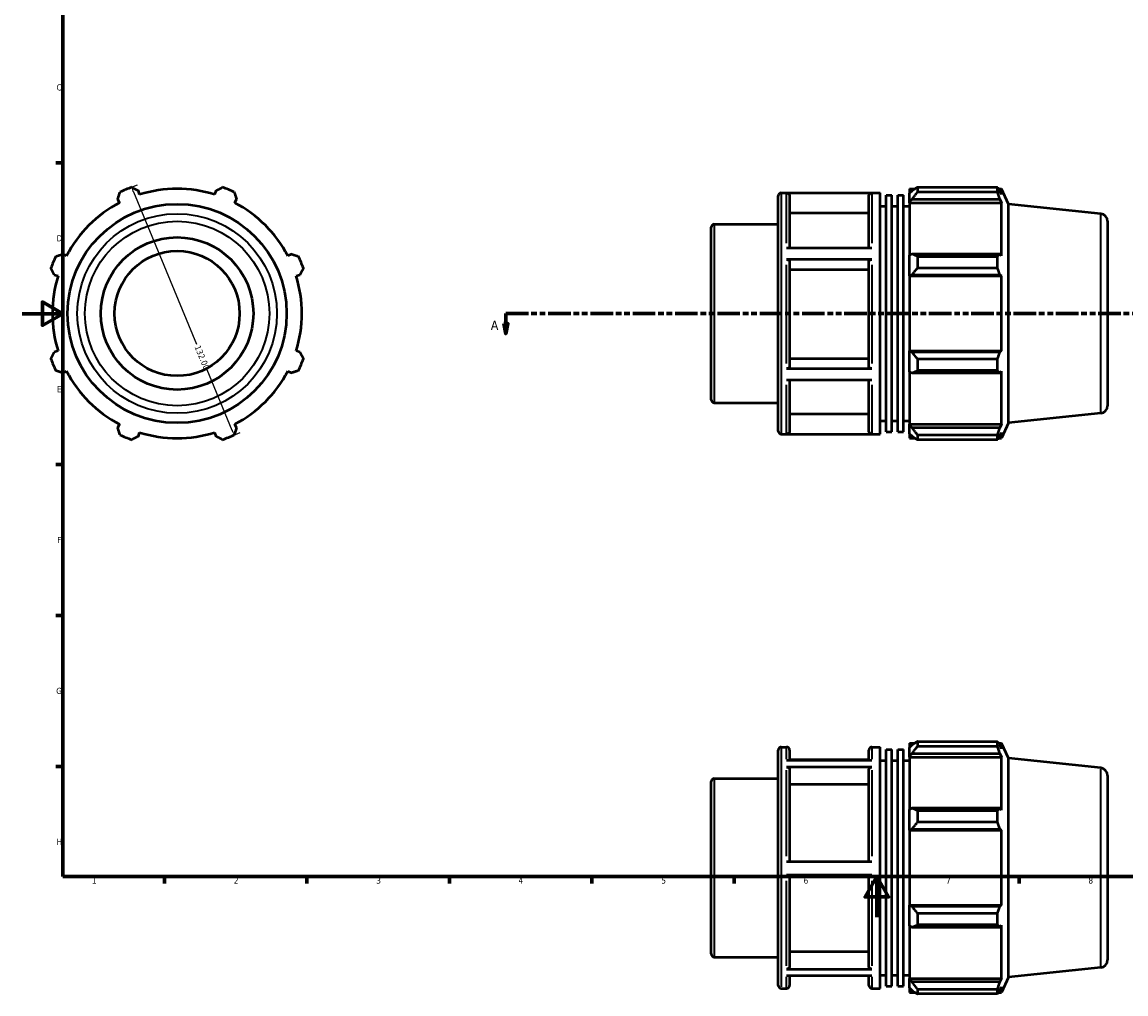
# Model space of a CAD drawing. Header units: millimetres. Extents: x 0 to 905, y -38 to 919.
# Tile 1 of 4: x 0 to 543, y -38 to 441. Entities that reach past the tile are written whole.
import ezdxf

# ---------------------------------------------------------------- set-up
doc = ezdxf.new("R2010")
doc.units = ezdxf.units.MM
doc.linetypes.add('DOUBLE_DASH_CHAIN', pattern=[1.2403, 0.6614, -0.0827, 0.1654, -0.0827, 0.1654, -0.0827])
for name, color, linetype, lineweight in [('Border (ANSI)', 7, 'Continuous', 70), ('Dimension (ANSI)', 7, 'Continuous', 25), ('Section Line (ANSI)', 7, 'DOUBLE_DASH_CHAIN', 70), ('Visible (ANSI)', 7, 'Continuous', 50), ('Visible Narrow (ANSI)', 7, 'Continuous', 35)]:
    doc.layers.add(name, color=color, linetype=linetype, lineweight=lineweight)
doc.styles.add('Label Text (ANSI)', font='tahoma.ttf')
doc.styles.add('Note Text (ANSI)', font='tahoma.ttf')
doc.dimstyles.new('Default - mm (ANSI)', dxfattribs={"dimtxt": 3.048, "dimasz": 2.5, "dimexe": 3.175, "dimexo": 1.6002, "dimgap": 0.8, "dimtad": 0, "dimtoh": 1, "dimrnd": 1e-08, "dimzin": 4, "dimdsep": 46, "dimtxsty": 'Note Text (ANSI)', "dimcen": 0.09, "dimdle": 10, "dimclrd": 256, "dimclre": 256, "dimclrt": 256, "dimadec": 1, "dimazin": 1, "dimtfac": 1, "dimtofl": 0, "dimtmove": 0, "dimatfit": 3, "dimfxl": 1, "dimtolj": 1, "dimtzin": 4, "dimlwd": -1, "dimlwe": -1, "dimarcsym": 0})

# ---------------------------------------------------------------- blocks, each defined once
blk = doc.blocks.new('Borders Default Border')
at = {"layer": 'Border (ANSI)'}
for p, q in [((20, 371.25), (16.55, 371.25)), ((20, 222.75), (16.55, 222.75)), ((20, 148.5), (16.55, 148.5)), ((20, 74.25), (16.55, 74.25)), ((70.08, 20), (70.08, 16.55)), ((140.17, 20), (140.17, 16.55)), ((210.25, 20), (210.25, 16.55)), ((280.33, 20), (280.33, 16.55)), ((350.42, 20), (350.42, 16.55)), ((490.58, 20), (490.58, 16.55))]:
    blk.add_line(p, q, dxfattribs=at)
at = {"layer": 'Border (ANSI)', "flags": 128}
for points in [[(20, 20), (20, 574), (821, 574), (821, 20), (20, 20)], [(0, 297), (20, 297), (10, 302.77), (10, 291.23), (20, 297)], [(420.5, 0), (420.5, 20), (414.73, 10), (426.27, 10), (420.5, 20)]]:
    blk.add_lwpolyline(points, dxfattribs=at)
at = {"layer": 'Border (ANSI)', "char_height": 3.05, "attachment_point": 7, "style": 'Note Text (ANSI)'}
for s, insert in [('C', (16.95, 406.8)), ('D', (16.96, 332.6)), ('E', (17.21, 258.35)), ('F', (17.29, 184.1)), ('G', (16.81, 109.79)), ('H', (16.97, 35.6)), ('1', (34.35, 16.55)), ('2', (104.2, 16.55)), ('3', (174.26, 16.49)), ('4', (244.23, 16.55)), ('5', (314.48, 16.49)), ('6', (384.49, 16.49)), ('7', (454.6, 16.55)), ('8', (524.63, 16.48))]:
    blk.add_mtext(s, dxfattribs=dict(at, insert=insert))
blk = doc.blocks.new('2dTransSection0')
at = {"layer": 'Section Line (ANSI)', "linetype": 'DOUBLE_DASH_CHAIN', "ltscale": 16.783997}
blk.add_line((238, 297.11), (686.37, 297.11), dxfattribs=at)
at = {"layer": 'Section Line (ANSI)', "linetype": 'Continuous'}
for p, q in [((238, 297.11), (249.21, 297.11)), ((238, 297.11), (238, 292.11)), ((675.16, 297.11), (686.37, 297.11)), ((686.37, 297.11), (686.37, 292.11)), ((237, 292.11), (238, 287.11)), ((239, 292.11), (237, 292.11)), ((238, 292.11), (238, 287.11)), ((238, 287.11), (239, 292.11)), ((685.37, 292.11), (686.37, 287.11)), ((687.37, 292.11), (685.37, 292.11)), ((686.37, 292.11), (686.37, 287.11)), ((686.37, 287.11), (687.37, 292.11))]:
    blk.add_line(p, q, dxfattribs=at)
at = {"layer": 'Section Line (ANSI)', "linetype": 'Continuous', "flags": 128}
for points in [[(237, 292.11), (238, 287.11), (239, 292.11), (237, 292.11)], [(685.37, 292.11), (686.37, 287.11), (687.37, 292.11), (685.37, 292.11)]]:
    blk.add_lwpolyline(points, dxfattribs=at)
at = {"layer": 'Section Line (ANSI)'}
for points in [[(237, 292.11), (238, 287.11), (239, 292.11), (237, 292.11)], [(685.37, 292.11), (686.37, 287.11), (687.37, 292.11), (685.37, 292.11)]]:
    blk.add_solid(points, dxfattribs=at)
at = {"layer": 'Section Line (ANSI)', "char_height": 4.57, "attachment_point": 7, "style": 'Label Text (ANSI)'}
for insert in [(230.63, 289.04), (689.84, 289.04)]:
    blk.add_mtext('A', dxfattribs=dict(at, insert=insert))
blk = doc.blocks.new('*D10')
at = {"layer": 'Defpoints', "color": 0, "transparency": 16777216}
for p in [(51.02, 358.08), (101.54, 236.13), (104.32, 237.28)]:
    blk.add_point(p, dxfattribs=at)
at = {"layer": 'Dimension (ANSI)', "transparency": 16777216}
for p, q in [((52.5, 358.7), (56.74, 360.45)), ((54.76, 356.93), (85.82, 281.94)), ((103.36, 239.59), (91.05, 269.31)), ((103.02, 236.74), (107.25, 238.5))]:
    blk.add_line(p, q, dxfattribs=at)
for points in [[(55.14, 357.09), (54.38, 356.77), (53.8, 359.24)], [(103.75, 239.75), (102.98, 239.43), (104.32, 237.28)]]:
    blk.add_solid(points, dxfattribs=at)
at = {"layer": 'Dimension (ANSI)', "transparency": 16777216, "insert": (87.59, 281.81), "char_height": 3.048, "attachment_point": 1, "rotation": 292.5, "style": 'Note Text (ANSI)'}
blk.add_mtext('\\A1;132.00', dxfattribs=at)

msp = doc.modelspace()

# ---------------------------------------------------------------- linework, layer by layer
at = {"layer": 'Visible (ANSI)'}
for p, q in [((436.531, 358.488), (436.531, 356.277)), ((436.531, 358.488), (439.341, 358.488)), ((440.491, 359.209), (440.491, 356.823)), ((440.491, 359.209), (479.882, 359.209)), ((479.882, 356.823), (479.882, 359.209)), ((480.394, 358.488), (481.939, 358.488)), ((485.281, 350.982), (481.939, 358.488)), ((481.939, 355.647), (481.939, 358.488)), ((47.024, 353.309), (47.938, 351.553)), ((57.823, 355.647), (57.228, 357.536)), ((95.333, 357.536), (94.738, 355.647)), ((104.623, 351.553), (105.537, 353.309)), ((372.031, 239.208), (372.031, 355.008)), ((373.531, 356.508), (422.174, 356.508)), ((418.103, 356.398), (376.103, 356.398)), ((377.603, 354.895), (377.603, 329.359)), ((416.603, 329.359), (416.603, 354.895)), ((422.174, 237.708), (422.174, 356.508)), ((425.046, 238.896), (425.046, 355.32)), ((425.046, 355.32), (427.917, 355.32)), ((427.917, 238.896), (427.917, 355.32)), ((430.788, 238.896), (430.788, 355.32)), ((430.788, 355.32), (433.66, 355.32)), ((433.66, 238.896), (433.66, 355.32)), ((437.851, 357.536), (436.531, 356.277)), ((436.531, 352.138), (436.531, 356.277)), ((436.531, 352.138), (437.851, 353.309)), ((437.851, 353.309), (481.058, 353.309)), ((479.882, 356.823), (440.491, 356.823)), ((481.939, 355.647), (481.058, 357.536)), ((481.058, 353.309), (481.939, 351.553)), ((422.174, 349.908), (425.046, 349.908)), ((427.917, 349.908), (430.788, 349.908)), ((433.66, 349.908), (436.531, 349.908)), ((436.531, 351.553), (436.531, 352.138)), ((436.531, 351.553), (436.531, 325.755)), ((436.531, 351.553), (481.939, 351.553)), ((481.939, 325.45), (481.939, 351.553)), ((485.281, 243.234), (485.281, 350.982)), ((530.673, 346.211), (485.281, 350.982)), ((416.603, 346.476), (377.603, 346.476)), ((534.031, 342.482), (534.031, 251.735)), ((339.031, 254.666), (339.031, 339.55)), ((340.531, 341.05), (372.031, 341.05)), ((21.836, 325.45), (20.08, 326.365)), ((132.482, 326.365), (130.725, 325.45)), ((376.103, 329.359), (418.103, 329.359)), ((437.851, 326.365), (436.531, 325.755)), ((481.058, 326.365), (437.851, 326.365)), ((481.939, 325.45), (481.058, 326.365)), ((418.103, 323.626), (376.103, 323.626)), ((377.603, 322.875), (377.603, 270.785)), ((416.603, 270.785), (416.603, 322.875)), ((436.531, 315.764), (436.531, 325.755)), ((440.491, 325.218), (440.491, 319.456)), ((440.491, 325.218), (479.882, 325.218)), ((479.882, 319.456), (479.882, 325.218)), ((15.853, 316.161), (17.741, 315.565)), ((134.82, 315.565), (136.708, 316.161)), ((416.603, 318.665), (377.603, 318.665)), ((436.531, 315.764), (437.851, 316.161)), ((436.531, 315.565), (436.531, 315.764)), ((436.531, 315.565), (436.531, 278.651)), ((436.531, 315.565), (481.939, 315.565)), ((437.851, 316.161), (481.058, 316.161)), ((479.882, 319.456), (440.491, 319.456)), ((481.058, 316.161), (481.939, 315.565)), ((481.939, 278.651), (481.939, 315.565)), ((17.741, 278.651), (15.853, 278.055)), ((136.708, 278.055), (134.82, 278.651)), ((436.531, 278.452), (436.531, 278.651)), ((436.531, 278.651), (481.939, 278.651)), ((437.851, 278.055), (436.531, 278.452)), ((436.531, 268.461), (436.531, 278.452)), ((481.058, 278.055), (437.851, 278.055)), ((481.939, 278.651), (481.058, 278.055)), ((377.603, 274.992), (416.603, 274.992)), ((440.491, 274.76), (440.491, 268.998)), ((440.491, 274.76), (479.882, 274.76)), ((479.882, 268.998), (479.882, 274.76)), ((20.08, 267.852), (21.836, 268.766)), ((130.725, 268.766), (132.482, 267.852)), ((376.103, 270.034), (418.103, 270.034)), ((436.531, 268.461), (437.851, 267.852)), ((436.531, 268.461), (436.531, 242.663)), ((437.851, 267.852), (481.058, 267.852)), ((479.882, 268.998), (440.491, 268.998)), ((481.058, 267.852), (481.939, 268.766)), ((481.939, 242.663), (481.939, 268.766)), ((418.103, 264.336), (376.103, 264.336)), ((377.603, 264.336), (377.603, 239.285)), ((416.603, 239.285), (416.603, 264.336)), ((340.531, 253.166), (372.031, 253.166)), ((377.603, 247.698), (416.603, 247.698)), ((530.673, 248.005), (485.281, 243.234)), ((47.938, 242.663), (47.024, 240.907)), ((105.537, 240.907), (104.623, 242.663)), ((422.174, 244.308), (425.046, 244.308)), ((427.917, 244.308), (430.788, 244.308)), ((433.66, 244.308), (436.531, 244.308)), ((436.531, 242.078), (436.531, 242.663)), ((436.531, 242.663), (481.939, 242.663)), ((436.531, 237.94), (436.531, 242.078)), ((437.851, 240.907), (436.531, 242.078)), ((481.058, 240.907), (437.851, 240.907)), ((481.939, 242.663), (481.058, 240.907)), ((485.281, 243.234), (481.939, 235.728)), ((57.228, 236.681), (57.823, 238.569)), ((94.738, 238.569), (95.333, 236.681)), ((373.531, 237.708), (422.174, 237.708)), ((376.103, 237.783), (418.103, 237.783)), ((425.046, 238.896), (427.917, 238.896)), ((430.788, 238.896), (433.66, 238.896)), ((436.531, 237.94), (437.851, 236.681)), ((436.531, 237.94), (436.531, 235.728)), ((436.531, 235.728), (439.341, 235.728)), ((440.491, 237.393), (440.491, 235.007)), ((440.491, 237.393), (479.882, 237.393)), ((479.882, 235.007), (440.491, 235.007)), ((479.882, 235.007), (479.882, 237.393)), ((480.394, 235.728), (481.939, 235.728)), ((481.058, 236.681), (481.939, 238.569)), ((481.939, 235.728), (481.939, 238.569)), ((372.031, -33.552), (372.031, 82.248)), ((373.531, 83.748), (376.103, 83.748)), ((377.603, 82.248), (377.603, 77.219)), ((416.603, 77.219), (416.603, 82.248)), ((418.103, 83.748), (422.174, 83.748)), ((422.174, -35.052), (422.174, 83.748)), ((425.046, -33.864), (425.046, 82.56)), ((425.046, 82.56), (427.917, 82.56)), ((427.917, -33.864), (427.917, 82.56)), ((430.788, -33.864), (430.788, 82.56)), ((430.788, 82.56), (433.66, 82.56)), ((433.66, -33.864), (433.66, 82.56)), ((436.531, 85.728), (436.531, 83.517)), ((436.531, 85.728), (439.341, 85.728)), ((437.851, 84.776), (436.531, 83.517)), ((436.531, 79.378), (436.531, 83.517)), ((440.491, 86.449), (440.491, 84.063)), ((440.491, 86.449), (479.882, 86.449)), ((479.882, 84.063), (440.491, 84.063)), ((479.882, 84.063), (479.882, 86.449)), ((480.394, 85.728), (481.939, 85.728)), ((481.939, 82.887), (481.058, 84.776)), ((485.281, 78.222), (481.939, 85.728)), ((481.939, 82.887), (481.939, 85.728)), ((376.103, 77.219), (418.103, 77.219)), ((416.603, 77.5), (377.603, 77.5)), ((422.174, 77.148), (425.046, 77.148)), ((427.917, 77.148), (430.788, 77.148)), ((433.66, 77.148), (436.531, 77.148)), ((436.531, 79.378), (437.851, 80.549)), ((436.531, 78.793), (436.531, 79.378)), ((436.531, 78.793), (436.531, 52.995)), ((436.531, 78.793), (481.939, 78.793)), ((437.851, 80.549), (481.058, 80.549)), ((481.058, 80.549), (481.939, 78.793)), ((481.939, 52.69), (481.939, 78.793)), ((485.281, -29.526), (485.281, 78.222)), ((530.673, 73.451), (485.281, 78.222)), ((418.103, 73.889), (376.103, 73.889)), ((377.603, 72.588), (377.603, 27.337)), ((416.603, 27.337), (416.603, 72.588)), ((339.031, -18.094), (339.031, 66.79)), ((340.531, 68.29), (372.031, 68.29)), ((416.603, 65.297), (377.603, 65.297)), ((534.031, 69.722), (534.031, -21.025)), ((437.851, 53.604), (436.531, 52.995)), ((436.531, 43.004), (436.531, 52.995)), ((481.058, 53.604), (437.851, 53.604)), ((440.491, 52.458), (440.491, 46.696)), ((440.491, 52.458), (479.882, 52.458)), ((479.882, 46.696), (479.882, 52.458)), ((481.939, 52.69), (481.058, 53.604)), ((479.882, 46.696), (440.491, 46.696)), ((436.531, 43.004), (437.851, 43.401)), ((436.531, 42.805), (436.531, 43.004)), ((436.531, 42.805), (436.531, 5.891)), ((436.531, 42.805), (481.939, 42.805)), ((437.851, 43.401), (481.058, 43.401)), ((481.058, 43.401), (481.939, 42.805)), ((481.939, 5.891), (481.939, 42.805)), ((376.103, 27.337), (418.103, 27.337)), ((418.103, 20.737), (376.103, 20.737)), ((377.603, 20.737), (377.603, -24.233)), ((416.603, -24.233), (416.603, 20.737)), ((436.531, 5.692), (436.531, 5.891)), ((436.531, 5.891), (481.939, 5.891)), ((436.531, -4.299), (436.531, 5.692)), ((437.851, 5.295), (436.531, 5.692)), ((481.939, 5.891), (481.058, 5.295)), ((481.058, 5.295), (437.851, 5.295)), ((440.491, 2), (440.491, -3.762)), ((440.491, 2), (479.882, 2)), ((479.882, -3.762), (479.882, 2)), ((436.531, -4.299), (436.531, -30.097)), ((436.531, -4.299), (437.851, -4.908)), ((437.851, -4.908), (481.058, -4.908)), ((479.882, -3.762), (440.491, -3.762)), ((481.058, -4.908), (481.939, -3.994)), ((481.939, -30.097), (481.939, -3.994)), ((340.531, -19.594), (372.031, -19.594)), ((377.603, -16.947), (416.603, -16.947)), ((376.103, -25.534), (418.103, -25.534)), ((530.673, -24.755), (485.281, -29.526)), ((418.103, -28.804), (376.103, -28.804)), ((377.603, -28.804), (377.603, -33.552)), ((416.603, -33.552), (416.603, -28.804)), ((422.174, -28.452), (425.046, -28.452)), ((427.917, -28.452), (430.788, -28.452)), ((433.66, -28.452), (436.531, -28.452)), ((436.531, -30.682), (436.531, -30.097)), ((436.531, -30.097), (481.939, -30.097)), ((436.531, -34.821), (436.531, -30.682)), ((437.851, -31.853), (436.531, -30.682)), ((481.058, -31.853), (437.851, -31.853)), ((481.939, -30.097), (481.058, -31.853)), ((485.281, -29.526), (481.939, -37.032)), ((373.531, -35.052), (376.103, -35.052)), ((418.103, -35.052), (422.174, -35.052)), ((425.046, -33.864), (427.917, -33.864)), ((430.788, -33.864), (433.66, -33.864)), ((436.531, -34.821), (436.531, -37.032)), ((436.531, -34.821), (437.851, -36.079)), ((436.531, -37.032), (439.341, -37.032)), ((440.491, -35.367), (440.491, -37.753)), ((440.491, -35.367), (479.882, -35.367)), ((479.882, -37.753), (440.491, -37.753)), ((479.882, -37.753), (479.882, -35.367)), ((480.394, -37.032), (481.939, -37.032)), ((481.058, -36.079), (481.939, -34.191)), ((481.939, -37.032), (481.939, -34.191))]:
    msp.add_line(p, q, dxfattribs=at)
for radius in [53.874, 37.5, 30.759]:
    msp.add_circle((76.281, 297.108), radius, dxfattribs=at)
for centre, radius, start, end in [((76.281, 297.108), 66, 109.79198, 115.20802), ((76.281, 297.108), 61.38, 72.5, 107.5), ((76.281, 297.108), 66, 64.79198, 70.20802), ((373.531, 355.008), 1.5, 90, 180), ((76.281, 297.108), 61.38, 117.5, 152.5), ((76.281, 297.108), 61.38, 27.5, 62.5), ((530.281, 342.482), 3.75, 0, 84), ((340.531, 339.55), 1.5, 90, 180), ((76.281, 297.108), 66, 154.79198, 160.20802), ((76.281, 297.108), 66, 19.79198, 25.20802), ((76.281, 297.108), 61.38, 162.5, 197.5), ((76.281, 297.108), 61.38, 342.5, 17.5), ((76.281, 297.108), 66, 199.79198, 205.20802), ((76.281, 297.108), 66, 334.79198, 340.20802), ((76.281, 297.108), 61.38, 207.5, 242.5), ((76.281, 297.108), 61.38, 297.5, 332.5), ((340.531, 254.666), 1.5, 180, 270), ((530.281, 251.735), 3.75, 276, 0), ((373.531, 239.208), 1.5, 180, 270), ((76.281, 297.108), 66, 244.79198, 250.20802), ((76.281, 297.108), 61.38, 252.5, 287.5), ((76.281, 297.108), 66, 289.79198, 295.20802), ((373.531, 82.248), 1.5, 90, 180), ((376.103, 82.248), 1.5, 0, 90), ((418.103, 82.248), 1.5, 90, 180), ((530.281, 69.722), 3.75, 0, 84), ((340.531, 66.79), 1.5, 90, 180), ((340.531, -18.094), 1.5, 180, 270), ((530.281, -21.025), 3.75, 276, 0), ((373.531, -33.552), 1.5, 180, 270), ((376.103, -33.552), 1.5, 270, 0), ((418.103, -33.552), 1.5, 180, 270)]:
    msp.add_arc(centre, radius, start, end, dxfattribs=at)
for points, weights in [([(53.933, 359.209), (55.614, 358.355), (57.228, 357.536)], [1, 1.00226042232, 1.00370593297]), ([(95.333, 357.536), (96.947, 358.355), (98.629, 359.209)], [1.00370593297, 1.00226042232, 1]), ([(440.491, 359.209), (439.118, 358.355), (437.851, 357.536)], [1.01261941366, 1.0091103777, 1.00479259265]), ([(479.882, 359.209), (480.494, 358.355), (481.058, 357.536)], [1, 1.00226042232, 1.00370593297]), ([(47.024, 353.309), (47.586, 355.03), (48.171, 356.823)], [1.00370593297, 1.00226042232, 1]), ([(104.39, 356.823), (104.975, 355.03), (105.537, 353.309)], [1, 1.00226042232, 1.00370593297]), ([(437.851, 353.309), (439.118, 355.03), (440.491, 356.823)], [1.00479259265, 1.0091103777, 1.01261941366]), ([(481.058, 353.309), (480.494, 355.03), (479.882, 356.823)], [1.00370593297, 1.00226042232, 1]), ([(16.566, 325.218), (18.359, 325.803), (20.08, 326.365)], [1, 1.00226042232, 1.00370593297]), ([(132.482, 326.365), (134.203, 325.803), (135.995, 325.218)], [1.00370593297, 1.00226042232, 1]), ([(440.491, 325.218), (439.118, 325.803), (437.851, 326.365)], [1.01261941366, 1.0091103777, 1.00479259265]), ([(479.882, 325.218), (480.494, 325.803), (481.058, 326.365)], [1, 1.00226042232, 1.00370593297]), ([(15.853, 316.161), (15.033, 317.775), (14.179, 319.456)], [1.00370593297, 1.00226042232, 1]), ([(138.382, 319.456), (137.528, 317.775), (136.708, 316.161)], [1, 1.00226042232, 1.00370593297]), ([(437.851, 316.161), (439.118, 317.775), (440.491, 319.456)], [1.00479259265, 1.0091103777, 1.01261941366]), ([(481.058, 316.161), (480.494, 317.775), (479.882, 319.456)], [1.00370593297, 1.00226042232, 1]), ([(14.179, 274.76), (15.033, 276.441), (15.853, 278.055)], [1, 1.00226042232, 1.00370593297]), ([(136.708, 278.055), (137.528, 276.441), (138.382, 274.76)], [1.00370593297, 1.00226042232, 1]), ([(440.491, 274.76), (439.118, 276.441), (437.851, 278.055)], [1.01261941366, 1.0091103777, 1.00479259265]), ([(479.882, 274.76), (480.494, 276.441), (481.058, 278.055)], [1, 1.00226042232, 1.00370593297]), ([(20.08, 267.852), (18.359, 268.413), (16.566, 268.998)], [1.00370593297, 1.00226042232, 1]), ([(135.995, 268.998), (134.203, 268.413), (132.482, 267.852)], [1, 1.00226042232, 1.00370593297]), ([(437.851, 267.852), (439.118, 268.413), (440.491, 268.998)], [1.00479259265, 1.0091103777, 1.01261941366]), ([(481.058, 267.852), (480.494, 268.413), (479.882, 268.998)], [1.00370593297, 1.00226042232, 1]), ([(48.171, 237.393), (47.586, 239.186), (47.024, 240.907)], [1, 1.00226042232, 1.00370593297]), ([(105.537, 240.907), (104.975, 239.186), (104.39, 237.393)], [1.00370593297, 1.00226042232, 1]), ([(440.491, 237.393), (439.118, 239.186), (437.851, 240.907)], [1.01261941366, 1.0091103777, 1.00479259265]), ([(479.882, 237.393), (480.494, 239.186), (481.058, 240.907)], [1, 1.00226042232, 1.00370593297]), ([(57.228, 236.681), (55.614, 235.861), (53.933, 235.007)], [1.00370593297, 1.00226042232, 1]), ([(98.629, 235.007), (96.947, 235.861), (95.333, 236.681)], [1, 1.00226042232, 1.00370593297]), ([(437.851, 236.681), (439.118, 235.861), (440.491, 235.007)], [1.00479259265, 1.0091103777, 1.01261941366]), ([(481.058, 236.681), (480.494, 235.861), (479.882, 235.007)], [1.00370593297, 1.00226042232, 1]), ([(440.491, 86.449), (439.118, 85.595), (437.851, 84.776)], [1.01261941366, 1.0091103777, 1.00479259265]), ([(437.851, 80.549), (439.118, 82.27), (440.491, 84.063)], [1.00479259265, 1.0091103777, 1.01261941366]), ([(479.882, 86.449), (480.494, 85.595), (481.058, 84.776)], [1, 1.00226042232, 1.00370593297]), ([(481.058, 80.549), (480.494, 82.27), (479.882, 84.063)], [1.00370593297, 1.00226042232, 1]), ([(440.491, 52.458), (439.118, 53.043), (437.851, 53.604)], [1.01261941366, 1.0091103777, 1.00479259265]), ([(479.882, 52.458), (480.494, 53.043), (481.058, 53.604)], [1, 1.00226042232, 1.00370593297]), ([(437.851, 43.401), (439.118, 45.015), (440.491, 46.696)], [1.00479259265, 1.0091103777, 1.01261941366]), ([(481.058, 43.401), (480.494, 45.015), (479.882, 46.696)], [1.00370593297, 1.00226042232, 1]), ([(440.491, 2), (439.118, 3.681), (437.851, 5.295)], [1.01261941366, 1.0091103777, 1.00479259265]), ([(479.882, 2), (480.494, 3.681), (481.058, 5.295)], [1, 1.00226042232, 1.00370593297]), ([(437.851, -4.908), (439.118, -4.347), (440.491, -3.762)], [1.00479259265, 1.0091103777, 1.01261941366]), ([(481.058, -4.908), (480.494, -4.347), (479.882, -3.762)], [1.00370593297, 1.00226042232, 1]), ([(440.491, -35.367), (439.118, -33.574), (437.851, -31.853)], [1.01261941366, 1.0091103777, 1.00479259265]), ([(479.882, -35.367), (480.494, -33.574), (481.058, -31.853)], [1, 1.00226042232, 1.00370593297]), ([(437.851, -36.079), (439.118, -36.899), (440.491, -37.753)], [1.00479259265, 1.0091103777, 1.01261941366]), ([(481.058, -36.079), (480.494, -36.899), (479.882, -37.753)], [1.00370593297, 1.00226042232, 1])]:
    msp.add_rational_spline(points, weights, degree=2, dxfattribs=at)
for points, knots in [([(376.103, 356.398), (376.288, 356.398), (376.505, 356.355), (376.847, 356.213), (377.032, 356.09), (377.294, 355.827), (377.417, 355.642), (377.559, 355.299), (377.603, 355.081), (377.603, 354.895)], [0, 0, 0, 0, 0.05550275, 0.05550275, 0.11105804, 0.11105804, 0.16667869, 0.16667869, 0.22235638, 0.22235638, 0.22235638, 0.22235638]), ([(416.603, 354.895), (416.603, 355.081), (416.646, 355.299), (416.788, 355.642), (416.911, 355.827), (417.173, 356.09), (417.358, 356.213), (417.7, 356.355), (417.918, 356.398), (418.103, 356.398)], [0.66708829, 0.66708829, 0.66708829, 0.66708829, 0.72276599, 0.72276599, 0.77838664, 0.77838664, 0.83394193, 0.83394193, 0.88944468, 0.88944468, 0.88944468, 0.88944468]), ([(376.103, 323.626), (376.288, 323.626), (376.505, 323.604), (376.847, 323.534), (377.032, 323.472), (377.294, 323.341), (377.417, 323.248), (377.559, 323.077), (377.603, 322.968), (377.603, 322.875)], [0, 0, 0, 0, 0.05550275, 0.05550275, 0.11105804, 0.11105804, 0.16667869, 0.16667869, 0.22235638, 0.22235638, 0.22235638, 0.22235638]), ([(416.603, 322.875), (416.603, 322.968), (416.646, 323.077), (416.788, 323.248), (416.911, 323.341), (417.173, 323.472), (417.358, 323.534), (417.7, 323.604), (417.918, 323.626), (418.103, 323.626)], [0.66708829, 0.66708829, 0.66708829, 0.66708829, 0.72276599, 0.72276599, 0.77838664, 0.77838664, 0.83394193, 0.83394193, 0.88944468, 0.88944468, 0.88944468, 0.88944468]), ([(377.603, 270.785), (377.603, 270.693), (377.559, 270.584), (377.417, 270.412), (377.294, 270.32), (377.032, 270.189), (376.847, 270.127), (376.505, 270.056), (376.288, 270.034), (376.103, 270.034)], [0.66688169, 0.66688169, 0.66688169, 0.66688169, 0.72251474, 0.72251474, 0.77810873, 0.77810873, 0.83365797, 0.83365797, 0.88917123, 0.88917123, 0.88917123, 0.88917123]), ([(418.103, 270.034), (417.918, 270.034), (417.7, 270.056), (417.358, 270.127), (417.173, 270.189), (416.911, 270.32), (416.788, 270.412), (416.646, 270.584), (416.603, 270.693), (416.603, 270.785)], [0, 0, 0, 0, 0.05551326, 0.05551326, 0.1110625, 0.1110625, 0.16665649, 0.16665649, 0.22228953, 0.22228953, 0.22228953, 0.22228953]), ([(377.603, 239.285), (377.603, 239.1), (377.559, 238.882), (377.417, 238.539), (377.294, 238.354), (377.032, 238.092), (376.847, 237.969), (376.505, 237.827), (376.288, 237.783), (376.103, 237.783)], [0.66688169, 0.66688169, 0.66688169, 0.66688169, 0.72251474, 0.72251474, 0.77810873, 0.77810873, 0.83365797, 0.83365797, 0.88917123, 0.88917123, 0.88917123, 0.88917123]), ([(418.103, 237.783), (417.918, 237.783), (417.7, 237.827), (417.358, 237.969), (417.173, 238.092), (416.911, 238.354), (416.788, 238.539), (416.646, 238.882), (416.603, 239.1), (416.603, 239.285)], [0, 0, 0, 0, 0.05551326, 0.05551326, 0.1110625, 0.1110625, 0.16665649, 0.16665649, 0.22228953, 0.22228953, 0.22228953, 0.22228953]), ([(376.103, 73.889), (376.288, 73.889), (376.505, 73.852), (376.847, 73.729), (377.032, 73.622), (377.294, 73.395), (377.417, 73.235), (377.559, 72.938), (377.603, 72.749), (377.603, 72.588)], [0, 0, 0, 0, 0.05550275, 0.05550275, 0.11105804, 0.11105804, 0.16667869, 0.16667869, 0.22235638, 0.22235638, 0.22235638, 0.22235638]), ([(416.603, 72.588), (416.603, 72.749), (416.646, 72.938), (416.788, 73.235), (416.911, 73.395), (417.173, 73.622), (417.358, 73.729), (417.7, 73.852), (417.918, 73.889), (418.103, 73.889)], [0.66708829, 0.66708829, 0.66708829, 0.66708829, 0.72276599, 0.72276599, 0.77838664, 0.77838664, 0.83394193, 0.83394193, 0.88944468, 0.88944468, 0.88944468, 0.88944468]), ([(377.603, -24.233), (377.603, -24.394), (377.559, -24.583), (377.417, -24.88), (377.294, -25.04), (377.032, -25.267), (376.847, -25.374), (376.505, -25.497), (376.288, -25.534), (376.103, -25.534)], [0.66688169, 0.66688169, 0.66688169, 0.66688169, 0.72251474, 0.72251474, 0.77810873, 0.77810873, 0.83365797, 0.83365797, 0.88917123, 0.88917123, 0.88917123, 0.88917123]), ([(418.103, -25.534), (417.918, -25.534), (417.7, -25.497), (417.358, -25.374), (417.173, -25.267), (416.911, -25.04), (416.788, -24.88), (416.646, -24.583), (416.603, -24.394), (416.603, -24.233)], [0, 0, 0, 0, 0.05551326, 0.05551326, 0.1110625, 0.1110625, 0.16665649, 0.16665649, 0.22228953, 0.22228953, 0.22228953, 0.22228953])]:
    msp.add_open_spline(points, degree=3, knots=knots, dxfattribs=at)
at = {"layer": 'Visible Narrow (ANSI)'}
for p, q in [((373.531, 355.777), (373.531, 238.439)), ((376.103, 331.658), (376.103, 356.164)), ((418.103, 356.164), (418.103, 331.658)), ((530.673, 248.61), (530.673, 345.607)), ((340.531, 340.509), (340.531, 253.707)), ((376.103, 272.538), (376.103, 321.11)), ((418.103, 321.11), (418.103, 272.538)), ((376.103, 237.988), (376.103, 262.054)), ((418.103, 262.054), (418.103, 237.988)), ((373.531, 83.017), (373.531, -34.321)), ((376.103, 77.845), (376.103, 83.731)), ((418.103, 83.731), (418.103, 77.845)), ((376.103, 30.109), (376.103, 72.302)), ((418.103, 72.302), (418.103, 30.109)), ((530.673, -24.15), (530.673, 72.846)), ((340.531, 67.749), (340.531, -19.053)), ((376.103, -23.971), (376.103, 17.967)), ((418.103, 17.967), (418.103, -23.971)), ((376.103, -35.036), (376.103, -29.403)), ((418.103, -29.403), (418.103, -35.036))]:
    msp.add_line(p, q, dxfattribs=at)
for radius in [49.103, 45.373]:
    msp.add_circle((76.281, 297.108), radius, dxfattribs=at)

# ---------------------------------------------------------------- block references
msp.add_blockref('Borders Default Border', (0, 0))
at = {"layer": 'Section Line (ANSI)'}
msp.add_blockref('2dTransSection0', (0, 0), dxfattribs=at)

# ---------------------------------------------------------------- dimensions: what is measured, and where the dimension line sits
at = {"layer": 'Dimension (ANSI)'}
dim = msp.add_linear_dim(base=(104.318, 237.284), p1=(51.023, 358.084), p2=(101.538, 236.132), angle=112.5, dimstyle='Default - mm (ANSI)', override={"dimtoh": 0, "dimdec": 2, "dimtp": 0, "dimtm": 0, "dimtdec": 2, "dimatfit": 1}, dxfattribs=at)
dim.commit()
dim.dimension.update_dxf_attribs({"geometry": '*D10', "text_midpoint": (88.436, 275.625), "dimtype": 160})

doc.saveas('drawing.dxf')
